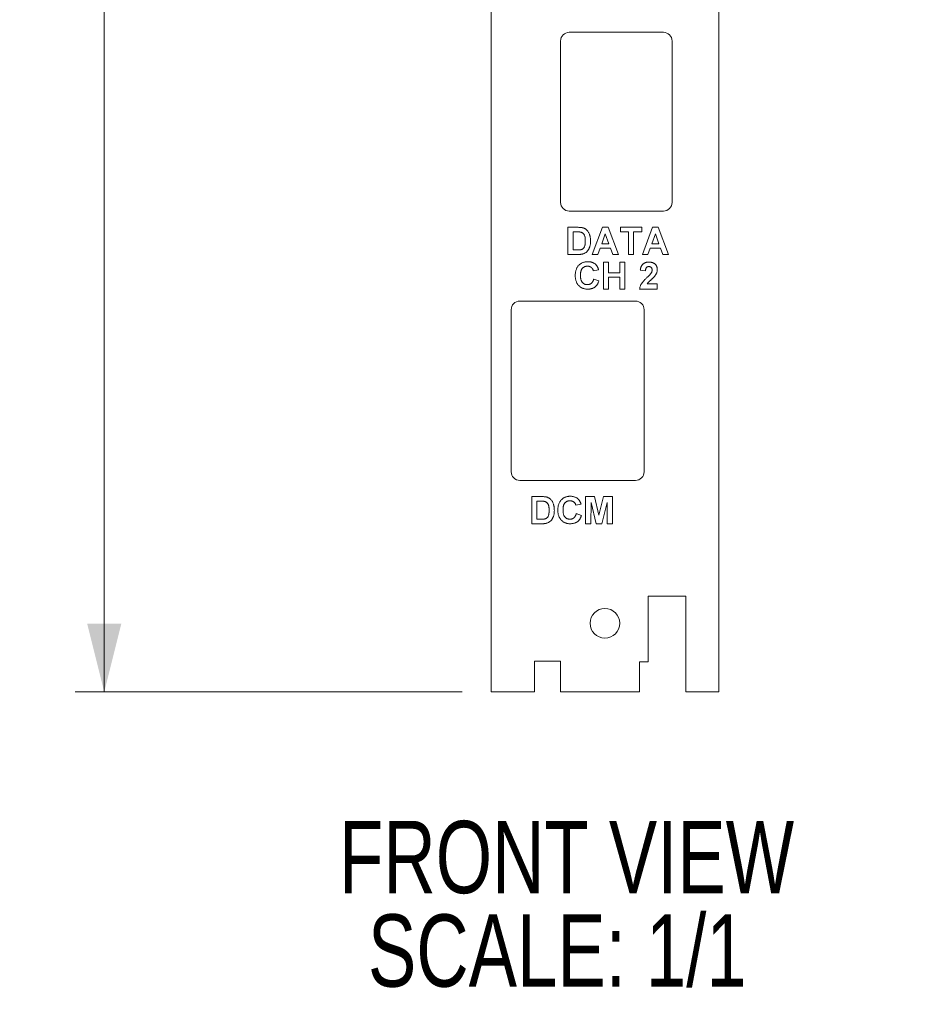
# Paper-space layout 'Sheet2' of a CAD drawing. Header units: inches. Extents: x 1 to 35, y 0.9 to 23.2.
# Tile 7 of 31: x 15.4 to 18.5, y 7.2 to 10.6. Entities that reach past the tile are written whole.
import ezdxf

# ---------------------------------------------------------------- set-up
doc = ezdxf.new("R2010")
doc.units = ezdxf.units.IN
doc.header["$MEASUREMENT"] = 0
doc.styles.add('SLDTEXTSTYLE0', font='TXT', dxfattribs={"width": 0.75})
doc.dimstyles.new('SLDDIMSTYLE12', dxfattribs={"dimtxt": 0.15625, "dimasz": 0.23622, "dimexe": 0, "dimexo": 0.0625, "dimgap": 0.039062, "dimtad": 0, "dimtih": 1, "dimtoh": 1, "dimrnd": 1e-09, "dimzin": 12, "dimdsep": 46, "dimlunit": 5, "dimtxsty": 'SLDTEXTSTYLE0', "dimsah": 1, "dimcen": 0.09, "dimadec": 0, "dimazin": 0, "dimtfac": 1, "dimtdec": 3, "dimtofl": 0, "dimtmove": 0, "dimatfit": 3, "dimfxl": 1, "dimfrac": 2, "dimtolj": 1, "dimtzin": 12, "dimarcsym": 0})

# ---------------------------------------------------------------- blocks, each defined once
blk = doc.blocks.new('*D81')
at = {"color": 7, "linetype": 'Continuous', "lineweight": 0}
for p, q in [((16.951, 17.5528), (15.6124, 17.5528)), ((15.7124, 17.5528), (15.7124, 13.035)), ((15.7124, 8.2851), (15.7124, 12.8028)), ((16.951, 8.2851), (15.6124, 8.2851))]:
    blk.add_line(p, q, dxfattribs=at)
for centre, start, end in [((15.6886, 12.9189), 153.4349, 206.5651), ((15.7362, 12.9189), 333.4349, 26.5651)]:
    blk.add_arc(centre, 0.2596, start, end, dxfattribs=at)
for points in [[(15.7124, 17.5528), (15.6534, 17.3166), (15.7715, 17.3166)], [(15.7124, 8.2851), (15.7715, 8.5213), (15.6534, 8.5213)]]:
    blk.add_solid(points, dxfattribs=at)
at = {"color": 7, "linetype": 'Continuous', "lineweight": 0, "insert": (15.5189, 13.0043), "char_height": 0.15625, "attachment_point": 1, "style": 'SLDTEXTSTYLE0'}
blk.add_mtext('9.27', dxfattribs=at)
blk = doc.blocks.new('SW_NOTE_31')
at = {"color": 0, "linetype": 'Continuous', "lineweight": 0, "char_height": 0.25, "attachment_point": 1, "style": 'SLDTEXTSTYLE0'}
for s, insert in [('FRONT VIEW', (0, 0.3223)), ('SCALE: 1/1', (0.0998, -0.001))]:
    blk.add_mtext(s, dxfattribs=dict(at, insert=insert))

psp = doc.layouts.new('Sheet2')

# ---------------------------------------------------------------- linework, layer by layer
at = {"color": 7, "linetype": 'Continuous', "lineweight": 0}
for p, q in [((17.051, 17.5528), (17.051, 8.2851)), ((17.8384, 8.2851), (17.8384, 17.5528)), ((17.6465, 10.566), (17.3207, 10.566)), ((17.2907, 10.536), (17.2907, 9.9779)), ((17.6765, 9.9779), (17.6765, 10.536)), ((17.3207, 9.9479), (17.6465, 9.9479)), ((17.3164, 9.8917), (17.3508, 9.8917)), ((17.3164, 9.7979), (17.3164, 9.8917)), ((17.3345, 9.8761), (17.3345, 9.8135)), ((17.3434, 9.8761), (17.3345, 9.8761)), ((17.4006, 9.7979), (17.4361, 9.8917)), ((17.4361, 9.8917), (17.4552, 9.8917)), ((17.4552, 9.8917), (17.4908, 9.7979)), ((17.498, 9.8917), (17.5714, 9.8917)), ((17.498, 9.8761), (17.498, 9.8917)), ((17.5257, 9.8761), (17.498, 9.8761)), ((17.5257, 9.7979), (17.5257, 9.8761)), ((17.5714, 9.8761), (17.5437, 9.8761)), ((17.5437, 9.8761), (17.5437, 9.7979)), ((17.5714, 9.8917), (17.5714, 9.8761)), ((17.5738, 9.7979), (17.6092, 9.8917)), ((17.6092, 9.8917), (17.6283, 9.8917)), ((17.6283, 9.8917), (17.664, 9.7979)), ((17.4457, 9.8688), (17.4334, 9.8352)), ((17.458, 9.8352), (17.4457, 9.8688)), ((17.6189, 9.8688), (17.6066, 9.8352)), ((17.6312, 9.8352), (17.6189, 9.8688)), ((17.3345, 9.8135), (17.3493, 9.8135)), ((17.4278, 9.8195), (17.4198, 9.7979)), ((17.4638, 9.8195), (17.4278, 9.8195)), ((17.4334, 9.8352), (17.458, 9.8352)), ((17.4717, 9.7979), (17.4638, 9.8195)), ((17.6009, 9.8195), (17.593, 9.7979)), ((17.6369, 9.8195), (17.6009, 9.8195)), ((17.6066, 9.8352), (17.6312, 9.8352)), ((17.6448, 9.7979), (17.6369, 9.8195)), ((17.3518, 9.7979), (17.3164, 9.7979)), ((17.4198, 9.7979), (17.4006, 9.7979)), ((17.4908, 9.7979), (17.4717, 9.7979)), ((17.5437, 9.7979), (17.5257, 9.7979)), ((17.593, 9.7979), (17.5738, 9.7979)), ((17.664, 9.7979), (17.6448, 9.7979)), ((17.4222, 9.7452), (17.4042, 9.7416)), ((17.4391, 9.7717), (17.4571, 9.7717)), ((17.4391, 9.6779), (17.4391, 9.7717)), ((17.4571, 9.7717), (17.4571, 9.7344)), ((17.4956, 9.7717), (17.5136, 9.7717)), ((17.4956, 9.7344), (17.4956, 9.7717)), ((17.5136, 9.7717), (17.5136, 9.6779)), ((17.5846, 9.7416), (17.5666, 9.7434)), ((17.4054, 9.7128), (17.4234, 9.7067)), ((17.4571, 9.7344), (17.4956, 9.7344)), ((17.4956, 9.7188), (17.4571, 9.7188)), ((17.4571, 9.7188), (17.4571, 9.6779)), ((17.4956, 9.6779), (17.4956, 9.7188)), ((17.4571, 9.6779), (17.4391, 9.6779)), ((17.5136, 9.6779), (17.4956, 9.6779)), ((17.6255, 9.6779), (17.5641, 9.6779)), ((17.5906, 9.6959), (17.6255, 9.6959)), ((17.6255, 9.6959), (17.6255, 9.6779)), ((17.55, 9.6367), (17.15, 9.6367)), ((17.12, 9.6067), (17.12, 9.0467)), ((17.58, 9.0467), (17.58, 9.6067)), ((17.15, 9.0167), (17.55, 9.0167)), ((17.1911, 8.9605), (17.2255, 8.9605)), ((17.1911, 8.8667), (17.1911, 8.9605)), ((17.3775, 8.9605), (17.4081, 8.9605)), ((17.3775, 8.8667), (17.3775, 8.9605)), ((17.4081, 8.9605), (17.4238, 8.8966)), ((17.4238, 8.8966), (17.4396, 8.9605)), ((17.4396, 8.9605), (17.4701, 8.9605)), ((17.4701, 8.9605), (17.4701, 8.8667)), ((17.2181, 8.9449), (17.2092, 8.9449)), ((17.2092, 8.9449), (17.2092, 8.8824)), ((17.3619, 8.9341), (17.3439, 8.9305)), ((17.3962, 8.9406), (17.3956, 8.8667)), ((17.4138, 8.8667), (17.3962, 8.9406)), ((17.4515, 8.9406), (17.4339, 8.8667)), ((17.4521, 8.8667), (17.4515, 8.9406)), ((17.3451, 8.9016), (17.3631, 8.8956)), ((17.2266, 8.8667), (17.1911, 8.8667)), ((17.2092, 8.8824), (17.224, 8.8824)), ((17.3956, 8.8667), (17.3775, 8.8667)), ((17.4339, 8.8667), (17.4138, 8.8667)), ((17.4701, 8.8667), (17.4521, 8.8667)), ((17.7242, 8.6158), (17.5943, 8.6158)), ((17.5943, 8.6158), (17.5943, 8.3894)), ((17.7242, 8.2851), (17.7242, 8.6158)), ((17.2912, 8.3914), (17.2006, 8.3914)), ((17.2006, 8.3914), (17.2006, 8.2851)), ((17.2912, 8.2851), (17.2912, 8.3914)), ((17.5943, 8.3894), (17.5636, 8.3894)), ((17.5636, 8.3894), (17.5636, 8.2851)), ((17.051, 8.2851), (17.2006, 8.2851)), ((17.2912, 8.2851), (17.5636, 8.2851)), ((17.7242, 8.2851), (17.8384, 8.2851))]:
    psp.add_line(p, q, dxfattribs=at)
psp.add_circle((17.4443, 8.5225), 0.0512, dxfattribs=at)
for centre, start, end in [((17.3207, 10.536), 90, 180), ((17.6465, 10.536), 0, 90), ((17.3207, 9.9779), 180, 270), ((17.6465, 9.9779), 270, 0), ((17.15, 9.6067), 90, 180), ((17.55, 9.6067), 0, 90), ((17.15, 9.0467), 180, 270), ((17.55, 9.0467), 270, 0)]:
    psp.add_arc(centre, 0.03, start, end, dxfattribs=at)
for points, knots in [([(17.3597, 9.8752), (17.3593, 9.8752), (17.3585, 9.8754), (17.357, 9.8756), (17.3554, 9.8757), (17.3535, 9.8758), (17.3513, 9.8759), (17.3489, 9.876), (17.3462, 9.876), (17.3444, 9.876), (17.3434, 9.8761)], [0, 0, 0, 0, 0.072342, 0.15927, 0.261932, 0.378246, 0.511639, 0.658766, 0.821921, 1, 1, 1, 1]), ([(17.3508, 9.8917), (17.3518, 9.8917), (17.3536, 9.8917), (17.3563, 9.8916), (17.3587, 9.8915), (17.361, 9.8912), (17.3632, 9.891), (17.3651, 9.8907), (17.3669, 9.8903), (17.368, 9.89), (17.3686, 9.8899)], [0, 0, 0, 0, 0.15747, 0.30663, 0.445395, 0.573987, 0.694437, 0.804898, 0.906812, 1, 1, 1, 1]), ([(17.3765, 9.8448), (17.3765, 9.8456), (17.3765, 9.8474), (17.3764, 9.8499), (17.3763, 9.8522), (17.3761, 9.8544), (17.3758, 9.8564), (17.3754, 9.8583), (17.375, 9.86), (17.3744, 9.862), (17.3735, 9.8643), (17.3722, 9.8668), (17.3707, 9.8689), (17.369, 9.8708), (17.367, 9.8723), (17.3648, 9.8735), (17.3623, 9.8745), (17.3606, 9.8749), (17.3597, 9.8752)], [0, 0, 0, 0, 0.069864, 0.13534, 0.196468, 0.253839, 0.30748, 0.356982, 0.403039, 0.445212, 0.523136, 0.595975, 0.664372, 0.729445, 0.793605, 0.859261, 0.927685, 1, 1, 1, 1]), ([(17.3686, 9.8899), (17.3693, 9.8897), (17.3706, 9.8893), (17.3725, 9.8885), (17.3744, 9.8876), (17.3762, 9.8866), (17.3779, 9.8854), (17.3796, 9.8841), (17.3811, 9.8827), (17.3831, 9.8808), (17.3855, 9.878), (17.3879, 9.8744), (17.3899, 9.8704), (17.3913, 9.8668), (17.3923, 9.8637), (17.3929, 9.8613), (17.3934, 9.8587), (17.3938, 9.856), (17.3942, 9.8531), (17.3944, 9.8502), (17.3945, 9.8471), (17.3946, 9.845), (17.3946, 9.8439)], [0, 0, 0, 0, 0.037277, 0.074005, 0.110334, 0.146703, 0.182877, 0.219397, 0.255895, 0.293019, 0.368231, 0.4447, 0.523118, 0.604669, 0.647177, 0.691463, 0.737958, 0.786109, 0.836321, 0.888668, 0.943198, 1, 1, 1, 1]), ([(17.3613, 9.8144), (17.3621, 9.8146), (17.3636, 9.815), (17.3657, 9.8159), (17.3676, 9.817), (17.3694, 9.8183), (17.371, 9.82), (17.3723, 9.8221), (17.3736, 9.8246), (17.3744, 9.827), (17.375, 9.8292), (17.3754, 9.831), (17.3758, 9.8329), (17.3761, 9.835), (17.3763, 9.8372), (17.3764, 9.8396), (17.3765, 9.8421), (17.3765, 9.8439), (17.3765, 9.8448)], [0, 0, 0, 0, 0.064918, 0.126443, 0.185879, 0.243017, 0.302491, 0.369364, 0.444572, 0.529178, 0.575517, 0.625405, 0.678868, 0.735605, 0.796189, 0.860141, 0.928064, 1, 1, 1, 1]), ([(17.3946, 9.8439), (17.3946, 9.842), (17.3945, 9.8384), (17.3939, 9.8332), (17.3931, 9.8284), (17.3922, 9.8254), (17.3917, 9.8239)], [0, 0, 0, 0, 0.275799, 0.534313, 0.774076, 1, 1, 1, 1]), ([(17.3493, 9.8135), (17.35, 9.8135), (17.3513, 9.8135), (17.3531, 9.8136), (17.3548, 9.8136), (17.3564, 9.8137), (17.3578, 9.8139), (17.3591, 9.814), (17.3603, 9.8142), (17.361, 9.8144), (17.3613, 9.8144)], [0, 0, 0, 0, 0.166673, 0.320909, 0.464346, 0.593863, 0.712744, 0.82094, 0.915687, 1, 1, 1, 1]), ([(17.3817, 9.8074), (17.3809, 9.8066), (17.3791, 9.805), (17.3759, 9.803), (17.3724, 9.8012), (17.3698, 9.8003), (17.3685, 9.7999)], [0, 0, 0, 0, 0.227775, 0.468194, 0.724225, 1, 1, 1, 1]), ([(17.3917, 9.8239), (17.3914, 9.8231), (17.3908, 9.8214), (17.3898, 9.8191), (17.3887, 9.8168), (17.3875, 9.8147), (17.3862, 9.8127), (17.3848, 9.8108), (17.3833, 9.809), (17.3823, 9.8079), (17.3817, 9.8074)], [0, 0, 0, 0, 0.136343, 0.269093, 0.397722, 0.522644, 0.645115, 0.765556, 0.88367, 1, 1, 1, 1]), ([(17.3417, 9.7246), (17.3417, 9.7264), (17.3418, 9.7301), (17.3424, 9.7353), (17.3433, 9.7403), (17.3446, 9.7449), (17.3462, 9.7492), (17.3483, 9.7532), (17.3508, 9.7569), (17.3536, 9.7603), (17.3567, 9.7632), (17.36, 9.7658), (17.3636, 9.768), (17.3675, 9.7698), (17.3715, 9.7712), (17.3759, 9.7722), (17.3804, 9.7728), (17.3835, 9.7728), (17.3851, 9.7729)], [0, 0, 0, 0, 0.075786, 0.147846, 0.216051, 0.281499, 0.344129, 0.405245, 0.464861, 0.524261, 0.582904, 0.640381, 0.697345, 0.754697, 0.813123, 0.873021, 0.935199, 1, 1, 1, 1]), ([(17.3685, 9.7999), (17.368, 9.7997), (17.3669, 9.7994), (17.3651, 9.799), (17.3632, 9.7986), (17.3612, 9.7984), (17.359, 9.7982), (17.3568, 9.798), (17.3543, 9.7979), (17.3527, 9.7979), (17.3518, 9.7979)], [0, 0, 0, 0, 0.099888, 0.207312, 0.320838, 0.442448, 0.570185, 0.705432, 0.849416, 1, 1, 1, 1]), ([(17.3851, 9.7729), (17.3865, 9.7729), (17.3892, 9.7728), (17.3932, 9.7723), (17.397, 9.7715), (17.4005, 9.7704), (17.4039, 9.769), (17.4071, 9.7672), (17.4101, 9.7651), (17.4119, 9.7635), (17.4128, 9.7626)], [0, 0, 0, 0, 0.137322, 0.269237, 0.396245, 0.519357, 0.640091, 0.759611, 0.878985, 1, 1, 1, 1]), ([(17.3838, 9.7573), (17.383, 9.7572), (17.3812, 9.7572), (17.3787, 9.7568), (17.3764, 9.7563), (17.3741, 9.7555), (17.372, 9.7544), (17.37, 9.7531), (17.3681, 9.7516), (17.3663, 9.7499), (17.3648, 9.7479), (17.3634, 9.7456), (17.3623, 9.743), (17.3613, 9.7401), (17.3606, 9.737), (17.3601, 9.7336), (17.3598, 9.7299), (17.3597, 9.7273), (17.3597, 9.726)], [0, 0, 0, 0, 0.058637, 0.114442, 0.169048, 0.221995, 0.274768, 0.326889, 0.380477, 0.434921, 0.491257, 0.55039, 0.612762, 0.67972, 0.751074, 0.828129, 0.911253, 1, 1, 1, 1]), ([(17.4042, 9.7416), (17.4041, 9.7422), (17.4038, 9.7434), (17.4031, 9.7451), (17.4024, 9.7466), (17.4016, 9.7481), (17.4006, 9.7495), (17.3996, 9.7508), (17.3984, 9.752), (17.3971, 9.7531), (17.3957, 9.7541), (17.3942, 9.7549), (17.3927, 9.7556), (17.391, 9.7562), (17.3893, 9.7567), (17.3876, 9.757), (17.3857, 9.7572), (17.3845, 9.7573), (17.3838, 9.7573)], [0, 0, 0, 0, 0.065702, 0.129415, 0.191523, 0.252186, 0.31235, 0.372124, 0.433096, 0.493819, 0.554747, 0.61575, 0.676633, 0.738217, 0.801142, 0.865493, 0.931257, 1, 1, 1, 1]), ([(17.4128, 9.7626), (17.4133, 9.7621), (17.4143, 9.7611), (17.4158, 9.7593), (17.4171, 9.7573), (17.4183, 9.7552), (17.4195, 9.753), (17.4205, 9.7505), (17.4214, 9.748), (17.422, 9.7462), (17.4222, 9.7452)], [0, 0, 0, 0, 0.110665, 0.22393, 0.340378, 0.462188, 0.5879, 0.719301, 0.855952, 1, 1, 1, 1]), ([(17.5666, 9.7434), (17.5667, 9.7446), (17.567, 9.747), (17.5677, 9.7504), (17.5686, 9.7535), (17.5697, 9.7563), (17.571, 9.759), (17.5725, 9.7613), (17.5743, 9.7634), (17.5762, 9.7651), (17.5784, 9.7667), (17.5806, 9.768), (17.583, 9.7692), (17.5855, 9.7701), (17.5881, 9.7708), (17.5909, 9.7713), (17.5937, 9.7716), (17.5957, 9.7717), (17.5967, 9.7717)], [0, 0, 0, 0, 0.0794277, 0.1539977, 0.2241189, 0.289905, 0.3526969, 0.4126843, 0.470565, 0.5274253, 0.5837531, 0.6399844, 0.6966155, 0.7537517, 0.8127259, 0.8729762, 0.9350414, 1, 1, 1, 1]), ([(17.5963, 9.7561), (17.5955, 9.756), (17.5939, 9.7559), (17.5917, 9.7553), (17.5897, 9.7542), (17.5883, 9.753), (17.5874, 9.7518), (17.5867, 9.7508), (17.5862, 9.7496), (17.5857, 9.7483), (17.5853, 9.7468), (17.585, 9.7452), (17.5847, 9.7435), (17.5846, 9.7423), (17.5846, 9.7416)], [0, 0, 0, 0, 0.116879, 0.225785, 0.330029, 0.434785, 0.48963, 0.548322, 0.610834, 0.67773, 0.749232, 0.826888, 0.910127, 1, 1, 1, 1]), ([(17.6074, 9.7437), (17.6074, 9.7447), (17.6073, 9.7465), (17.6068, 9.749), (17.6059, 9.7511), (17.6045, 9.7529), (17.6029, 9.7543), (17.601, 9.7554), (17.5987, 9.7559), (17.5971, 9.756), (17.5963, 9.7561)], [0, 0, 0, 0, 0.149074, 0.282036, 0.405388, 0.52179, 0.635046, 0.748908, 0.868769, 1, 1, 1, 1]), ([(17.5967, 9.7717), (17.5978, 9.7717), (17.5999, 9.7716), (17.603, 9.7713), (17.6059, 9.7707), (17.6087, 9.7699), (17.6112, 9.7689), (17.6136, 9.7676), (17.6158, 9.7661), (17.6178, 9.7644), (17.6196, 9.7625), (17.6212, 9.7605), (17.6225, 9.7584), (17.6236, 9.7562), (17.6244, 9.7538), (17.625, 9.7514), (17.6254, 9.7488), (17.6255, 9.7471), (17.6255, 9.7462)], [0, 0, 0, 0, 0.075665, 0.147367, 0.216064, 0.281671, 0.345426, 0.407446, 0.46844, 0.529485, 0.58973, 0.648582, 0.705982, 0.763125, 0.820307, 0.878491, 0.938232, 1, 1, 1, 1]), ([(17.6039, 9.7329), (17.6044, 9.7338), (17.6055, 9.7355), (17.6066, 9.7383), (17.6073, 9.741), (17.6074, 9.7428), (17.6074, 9.7437)], [0, 0, 0, 0, 0.272796, 0.526191, 0.766904, 1, 1, 1, 1]), ([(17.6255, 9.7462), (17.6255, 9.7451), (17.6254, 9.7431), (17.625, 9.7401), (17.6243, 9.7372), (17.6233, 9.7343), (17.6221, 9.7315), (17.6205, 9.7286), (17.6186, 9.7256), (17.6171, 9.7236), (17.6164, 9.7226)], [0, 0, 0, 0, 0.1191762, 0.2364274, 0.3526638, 0.4690861, 0.5894629, 0.7176015, 0.8541895, 1, 1, 1, 1]), ([(17.3845, 9.6779), (17.3829, 9.6779), (17.3799, 9.678), (17.3756, 9.6786), (17.3714, 9.6796), (17.3674, 9.6809), (17.3636, 9.6827), (17.3601, 9.6849), (17.3567, 9.6874), (17.3536, 9.6904), (17.3508, 9.6936), (17.3484, 9.6972), (17.3463, 9.7011), (17.3446, 9.7052), (17.3433, 9.7097), (17.3424, 9.7144), (17.3418, 9.7194), (17.3417, 9.7228), (17.3417, 9.7246)], [0, 0, 0, 0, 0.064071, 0.12603, 0.185842, 0.244327, 0.302307, 0.360366, 0.419011, 0.479023, 0.539545, 0.599977, 0.661267, 0.723644, 0.788242, 0.855666, 0.925925, 1, 1, 1, 1]), ([(17.3597, 9.726), (17.3597, 9.7245), (17.3598, 9.7218), (17.3601, 9.7179), (17.3606, 9.7143), (17.3613, 9.711), (17.3623, 9.708), (17.3634, 9.7054), (17.3647, 9.703), (17.3663, 9.701), (17.3681, 9.6992), (17.3699, 9.6977), (17.3719, 9.6964), (17.374, 9.6953), (17.3763, 9.6945), (17.3787, 9.6939), (17.3811, 9.6936), (17.3829, 9.6935), (17.3837, 9.6935)], [0, 0, 0, 0, 0.09221, 0.177674, 0.256759, 0.330211, 0.397713, 0.460651, 0.519748, 0.575226, 0.628818, 0.681222, 0.73247, 0.78377, 0.835607, 0.888367, 0.943002, 1, 1, 1, 1]), ([(17.3837, 9.6935), (17.3844, 9.6935), (17.3856, 9.6936), (17.3875, 9.6938), (17.3893, 9.6942), (17.3911, 9.6947), (17.3927, 9.6953), (17.3943, 9.6961), (17.3959, 9.6971), (17.3973, 9.6982), (17.3987, 9.6994), (17.3999, 9.7008), (17.4011, 9.7024), (17.4022, 9.7042), (17.4032, 9.7061), (17.404, 9.7081), (17.4048, 9.7104), (17.4052, 9.712), (17.4054, 9.7128)], [0, 0, 0, 0, 0.061261, 0.120461, 0.178741, 0.235724, 0.291792, 0.348406, 0.404979, 0.462271, 0.52076, 0.580529, 0.642578, 0.707405, 0.77492, 0.84633, 0.921134, 1, 1, 1, 1]), ([(17.4234, 9.7067), (17.4231, 9.7056), (17.4224, 9.7033), (17.421, 9.6999), (17.4195, 9.6969), (17.4179, 9.694), (17.416, 9.6914), (17.414, 9.689), (17.4118, 9.6869), (17.4094, 9.685), (17.4069, 9.6833), (17.4042, 9.6818), (17.4013, 9.6806), (17.3982, 9.6796), (17.395, 9.6788), (17.3916, 9.6783), (17.3881, 9.6779), (17.3857, 9.6779), (17.3845, 9.6779)], [0, 0, 0, 0, 0.0704207, 0.137906, 0.2029193, 0.265189, 0.3257011, 0.3845972, 0.4425515, 0.5000869, 0.5576984, 0.6158789, 0.6751071, 0.7354984, 0.7982353, 0.8628432, 0.9297778, 1, 1, 1, 1]), ([(17.5641, 9.6779), (17.5644, 9.6794), (17.5648, 9.6825), (17.5661, 9.687), (17.5678, 9.6914), (17.5696, 9.695), (17.5715, 9.6979), (17.5732, 9.7002), (17.5752, 9.7027), (17.5775, 9.7054), (17.58, 9.7083), (17.5829, 9.7113), (17.5861, 9.7145), (17.5884, 9.7166), (17.5895, 9.7178)], [0, 0, 0, 0, 0.096358, 0.192662, 0.289457, 0.388482, 0.441924, 0.501524, 0.567886, 0.640601, 0.720369, 0.806636, 0.900015, 1, 1, 1, 1]), ([(17.5895, 9.7178), (17.5904, 9.7187), (17.5922, 9.7204), (17.5947, 9.7228), (17.5969, 9.725), (17.5989, 9.727), (17.6005, 9.7288), (17.6019, 9.7304), (17.603, 9.7317), (17.6036, 9.7325), (17.6039, 9.7329)], [0, 0, 0, 0, 0.185087, 0.352351, 0.50307, 0.636624, 0.752478, 0.851888, 0.934341, 1, 1, 1, 1]), ([(17.6164, 9.7226), (17.6161, 9.7223), (17.6155, 9.7215), (17.6144, 9.7203), (17.6132, 9.719), (17.6119, 9.7176), (17.6103, 9.7161), (17.6087, 9.7145), (17.6068, 9.7128), (17.6048, 9.7109), (17.6028, 9.7092), (17.601, 9.7075), (17.5994, 9.706), (17.598, 9.7046), (17.5967, 9.7035), (17.5957, 9.7024), (17.5948, 9.7016), (17.5937, 9.7003), (17.5922, 9.6985), (17.5911, 9.6967), (17.5906, 9.6959)], [0, 0, 0, 0, 0.036976, 0.079195, 0.126705, 0.179189, 0.237376, 0.300567, 0.369164, 0.443125, 0.516034, 0.58249, 0.642156, 0.69464, 0.740701, 0.779612, 0.812098, 0.837839, 0.922987, 1, 1, 1, 1]), ([(17.2255, 8.9605), (17.2265, 8.9605), (17.2283, 8.9605), (17.231, 8.9604), (17.2335, 8.9603), (17.2358, 8.9601), (17.2379, 8.9599), (17.2399, 8.9596), (17.2416, 8.9592), (17.2428, 8.9589), (17.2433, 8.9588)], [0, 0, 0, 0, 0.15747, 0.30663, 0.445395, 0.573987, 0.694437, 0.804898, 0.906812, 1, 1, 1, 1]), ([(17.2433, 8.9588), (17.244, 8.9585), (17.2453, 8.9581), (17.2472, 8.9573), (17.2491, 8.9564), (17.2509, 8.9554), (17.2526, 8.9542), (17.2543, 8.953), (17.2559, 8.9516), (17.2579, 8.9496), (17.2602, 8.9469), (17.2626, 8.9432), (17.2646, 8.9392), (17.266, 8.9356), (17.267, 8.9326), (17.2676, 8.9301), (17.2681, 8.9276), (17.2686, 8.9248), (17.2689, 8.922), (17.2691, 8.919), (17.2693, 8.9159), (17.2693, 8.9138), (17.2693, 8.9127)], [0, 0, 0, 0, 0.037277, 0.074005, 0.110334, 0.146703, 0.182877, 0.219397, 0.255895, 0.293019, 0.368231, 0.4447, 0.523118, 0.604669, 0.647177, 0.691463, 0.737958, 0.786109, 0.836321, 0.888668, 0.943198, 1, 1, 1, 1]), ([(17.2813, 8.9134), (17.2814, 8.9153), (17.2814, 8.9189), (17.282, 8.9242), (17.2829, 8.9291), (17.2842, 8.9338), (17.2859, 8.9381), (17.288, 8.9421), (17.2904, 8.9458), (17.2932, 8.9491), (17.2963, 8.9521), (17.2997, 8.9547), (17.3033, 8.9569), (17.3071, 8.9586), (17.3112, 8.96), (17.3155, 8.961), (17.3201, 8.9616), (17.3232, 8.9617), (17.3248, 8.9617)], [0, 0, 0, 0, 0.075786, 0.147846, 0.216051, 0.281499, 0.344129, 0.405245, 0.464861, 0.524261, 0.582904, 0.640381, 0.697345, 0.754697, 0.813123, 0.873021, 0.935199, 1, 1, 1, 1]), ([(17.3248, 8.9617), (17.3261, 8.9617), (17.3289, 8.9616), (17.3328, 8.9612), (17.3366, 8.9604), (17.3402, 8.9592), (17.3436, 8.9578), (17.3467, 8.956), (17.3497, 8.9539), (17.3515, 8.9523), (17.3524, 8.9515)], [0, 0, 0, 0, 0.137322, 0.269237, 0.396245, 0.519357, 0.640091, 0.759611, 0.878985, 1, 1, 1, 1]), ([(17.2344, 8.944), (17.234, 8.9441), (17.2332, 8.9442), (17.2318, 8.9444), (17.2301, 8.9446), (17.2282, 8.9447), (17.226, 8.9448), (17.2236, 8.9449), (17.2209, 8.9449), (17.2191, 8.9449), (17.2181, 8.9449)], [0, 0, 0, 0, 0.072342, 0.15927, 0.261932, 0.378246, 0.511639, 0.658766, 0.821921, 1, 1, 1, 1]), ([(17.2513, 8.9136), (17.2513, 8.9145), (17.2512, 8.9162), (17.2511, 8.9187), (17.251, 8.921), (17.2508, 8.9232), (17.2505, 8.9253), (17.2502, 8.9271), (17.2498, 8.9288), (17.2491, 8.9309), (17.2482, 8.9331), (17.2469, 8.9356), (17.2454, 8.9378), (17.2437, 8.9396), (17.2417, 8.9411), (17.2395, 8.9424), (17.2371, 8.9434), (17.2353, 8.9438), (17.2344, 8.944)], [0, 0, 0, 0, 0.069864, 0.13534, 0.196468, 0.253839, 0.30748, 0.356982, 0.403039, 0.445212, 0.523136, 0.595975, 0.664372, 0.729445, 0.793605, 0.859261, 0.927685, 1, 1, 1, 1]), ([(17.3235, 8.9461), (17.3226, 8.9461), (17.3209, 8.9461), (17.3184, 8.9457), (17.316, 8.9451), (17.3137, 8.9443), (17.3116, 8.9433), (17.3096, 8.942), (17.3077, 8.9405), (17.306, 8.9387), (17.3044, 8.9367), (17.3031, 8.9344), (17.3019, 8.9319), (17.301, 8.929), (17.3002, 8.9258), (17.2997, 8.9224), (17.2994, 8.9187), (17.2994, 8.9161), (17.2994, 8.9148)], [0, 0, 0, 0, 0.058637, 0.114442, 0.169048, 0.221995, 0.274768, 0.326889, 0.380477, 0.434921, 0.491257, 0.55039, 0.612762, 0.67972, 0.751074, 0.828129, 0.911253, 1, 1, 1, 1]), ([(17.3439, 8.9305), (17.3437, 8.9311), (17.3434, 8.9322), (17.3428, 8.9339), (17.3421, 8.9355), (17.3412, 8.937), (17.3403, 8.9384), (17.3392, 8.9396), (17.338, 8.9408), (17.3367, 8.9419), (17.3353, 8.9429), (17.3339, 8.9438), (17.3323, 8.9445), (17.3307, 8.9451), (17.329, 8.9456), (17.3272, 8.9459), (17.3254, 8.9461), (17.3241, 8.9461), (17.3235, 8.9461)], [0, 0, 0, 0, 0.065702, 0.129415, 0.191523, 0.252186, 0.31235, 0.372124, 0.433096, 0.493819, 0.554747, 0.61575, 0.676633, 0.738217, 0.801142, 0.865493, 0.931257, 1, 1, 1, 1]), ([(17.3524, 8.9515), (17.3529, 8.951), (17.354, 8.9499), (17.3554, 8.9481), (17.3568, 8.9462), (17.358, 8.9441), (17.3591, 8.9418), (17.3601, 8.9394), (17.3611, 8.9368), (17.3616, 8.935), (17.3619, 8.9341)], [0, 0, 0, 0, 0.110665, 0.22393, 0.340378, 0.462188, 0.5879, 0.719301, 0.855952, 1, 1, 1, 1]), ([(17.236, 8.8833), (17.2368, 8.8835), (17.2383, 8.8839), (17.2404, 8.8848), (17.2424, 8.8859), (17.2441, 8.8872), (17.2457, 8.8888), (17.247, 8.8909), (17.2483, 8.8934), (17.2491, 8.8959), (17.2498, 8.898), (17.2502, 8.8998), (17.2505, 8.9018), (17.2508, 8.9039), (17.251, 8.9061), (17.2511, 8.9085), (17.2512, 8.911), (17.2513, 8.9127), (17.2513, 8.9136)], [0, 0, 0, 0, 0.0649179, 0.126443, 0.1858787, 0.2430166, 0.3024911, 0.3693637, 0.4445723, 0.5291777, 0.575517, 0.6254052, 0.6788683, 0.7356051, 0.7961888, 0.8601411, 0.9280645, 1, 1, 1, 1]), ([(17.2664, 8.8928), (17.2662, 8.8919), (17.2656, 8.8903), (17.2645, 8.8879), (17.2634, 8.8856), (17.2622, 8.8835), (17.2609, 8.8815), (17.2595, 8.8796), (17.2581, 8.8778), (17.257, 8.8767), (17.2565, 8.8762)], [0, 0, 0, 0, 0.136343, 0.269093, 0.397722, 0.522644, 0.645115, 0.765556, 0.88367, 1, 1, 1, 1]), ([(17.2693, 8.9127), (17.2693, 8.9109), (17.2692, 8.9073), (17.2687, 8.9021), (17.2678, 8.8972), (17.2669, 8.8942), (17.2664, 8.8928)], [0, 0, 0, 0, 0.275799, 0.534313, 0.774076, 1, 1, 1, 1]), ([(17.3241, 8.8667), (17.3226, 8.8668), (17.3196, 8.8668), (17.3152, 8.8675), (17.311, 8.8684), (17.3071, 8.8698), (17.3033, 8.8716), (17.2997, 8.8737), (17.2964, 8.8763), (17.2933, 8.8792), (17.2905, 8.8825), (17.288, 8.886), (17.286, 8.8899), (17.2842, 8.8941), (17.2829, 8.8985), (17.282, 8.9032), (17.2814, 8.9082), (17.2814, 8.9117), (17.2813, 8.9134)], [0, 0, 0, 0, 0.064071, 0.12603, 0.185842, 0.244327, 0.302307, 0.360366, 0.419011, 0.479023, 0.539545, 0.599977, 0.661267, 0.723644, 0.788242, 0.855666, 0.925925, 1, 1, 1, 1]), ([(17.2994, 8.9148), (17.2994, 8.9134), (17.2994, 8.9107), (17.2997, 8.9068), (17.3003, 8.9032), (17.301, 8.8999), (17.3019, 8.8969), (17.3031, 8.8942), (17.3044, 8.8918), (17.306, 8.8898), (17.3077, 8.8881), (17.3096, 8.8865), (17.3116, 8.8852), (17.3137, 8.8842), (17.3159, 8.8834), (17.3183, 8.8828), (17.3208, 8.8824), (17.3225, 8.8824), (17.3234, 8.8824)], [0, 0, 0, 0, 0.09221, 0.177674, 0.256759, 0.330211, 0.397713, 0.460651, 0.519748, 0.575226, 0.628818, 0.681222, 0.73247, 0.78377, 0.835607, 0.888367, 0.943002, 1, 1, 1, 1]), ([(17.3234, 8.8824), (17.324, 8.8824), (17.3253, 8.8824), (17.3272, 8.8826), (17.329, 8.883), (17.3307, 8.8835), (17.3324, 8.8841), (17.334, 8.885), (17.3355, 8.8859), (17.337, 8.887), (17.3383, 8.8882), (17.3396, 8.8897), (17.3408, 8.8912), (17.3418, 8.893), (17.3428, 8.8949), (17.3437, 8.897), (17.3445, 8.8992), (17.3449, 8.9008), (17.3451, 8.9016)], [0, 0, 0, 0, 0.061261, 0.120461, 0.178741, 0.235724, 0.291792, 0.348406, 0.404979, 0.462271, 0.52076, 0.580529, 0.642578, 0.707405, 0.77492, 0.84633, 0.921134, 1, 1, 1, 1]), ([(17.3631, 8.8956), (17.3627, 8.8944), (17.362, 8.8921), (17.3607, 8.8888), (17.3592, 8.8857), (17.3576, 8.8828), (17.3557, 8.8802), (17.3537, 8.8779), (17.3515, 8.8757), (17.3491, 8.8738), (17.3465, 8.8721), (17.3438, 8.8707), (17.3409, 8.8695), (17.3379, 8.8685), (17.3347, 8.8677), (17.3313, 8.8672), (17.3278, 8.8668), (17.3254, 8.8668), (17.3241, 8.8667)], [0, 0, 0, 0, 0.0704207, 0.137906, 0.2029193, 0.265189, 0.3257011, 0.3845972, 0.4425515, 0.5000869, 0.5576984, 0.6158789, 0.6751071, 0.7354984, 0.7982353, 0.8628432, 0.9297778, 1, 1, 1, 1]), ([(17.224, 8.8824), (17.2247, 8.8824), (17.226, 8.8824), (17.2278, 8.8824), (17.2296, 8.8825), (17.2311, 8.8826), (17.2326, 8.8827), (17.2339, 8.8829), (17.235, 8.883), (17.2357, 8.8832), (17.236, 8.8833)], [0, 0, 0, 0, 0.166673, 0.320909, 0.464346, 0.593863, 0.712744, 0.82094, 0.915687, 1, 1, 1, 1]), ([(17.2432, 8.8687), (17.2427, 8.8686), (17.2416, 8.8682), (17.2398, 8.8679), (17.2379, 8.8675), (17.2359, 8.8672), (17.2338, 8.867), (17.2315, 8.8669), (17.2291, 8.8668), (17.2274, 8.8667), (17.2266, 8.8667)], [0, 0, 0, 0, 0.099888, 0.207312, 0.320838, 0.442448, 0.570185, 0.705432, 0.849416, 1, 1, 1, 1]), ([(17.2565, 8.8762), (17.2556, 8.8754), (17.2538, 8.8738), (17.2507, 8.8719), (17.2471, 8.8701), (17.2446, 8.8692), (17.2432, 8.8687)], [0, 0, 0, 0, 0.227775, 0.468194, 0.724225, 1, 1, 1, 1])]:
    psp.add_open_spline(points, degree=3, knots=knots, dxfattribs=at)

# ---------------------------------------------------------------- block references
psp.add_blockref('SW_NOTE_31', (16.5248, 7.5169), dxfattribs=at)

# ---------------------------------------------------------------- dimensions: what is measured, and where the dimension line sits
dim = psp.add_linear_dim(base=(15.7124, 8.2851), p1=(17.051, 17.5528), p2=(17.051, 8.2851), angle=90, text='(<>)', dimstyle='SLDDIMSTYLE12', dxfattribs=at)
dim.commit()
dim.dimension.update_dxf_attribs({"geometry": '*D81', "text_midpoint": (15.7124, 12.9189), "dimtype": 160})

doc.saveas('drawing.dxf')
